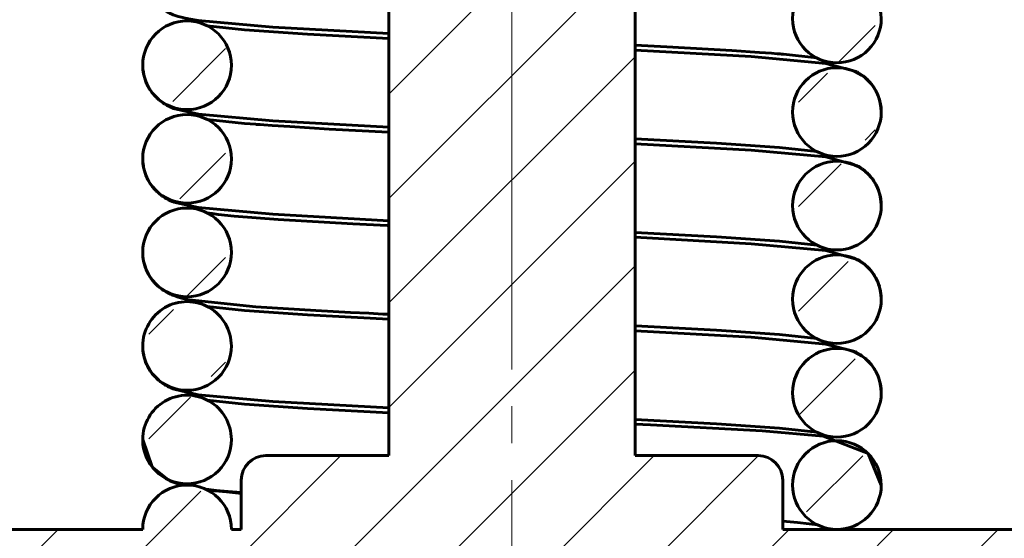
# Model space of a CAD drawing. Header units: millimetres. Extents: x -20 to 420, y 0 to 350.
# Tile 5 of 8: x 139 to 179, y 174 to 195. Entities that reach past the tile are written whole.
import ezdxf

# ---------------------------------------------------------------- set-up
doc = ezdxf.new("R2010")
doc.units = ezdxf.units.MM
doc.linetypes.add('K5LT_AXLED', pattern=[19.5, 15, -1.5, 1.5, -1.5])
doc.linetypes.add('K5LT_BASIC', pattern=[0])
doc.layers.add('Системный слой (1)', color=7, linetype='Continuous', true_color=0x6c6c6c)

# ---------------------------------------------------------------- blocks, each defined once
blk = doc.blocks.new('U0')
at = {"layer": 'Системный слой (1)', "color": 143, "linetype": 'K5LT_BASIC', "lineweight": 60, "true_color": 0x33acca}
for start, end in [(0.0863, 180.0034), (180.0034, 270), (270, 0.0863)]:
    blk.add_arc((171.866, 191.119), 1.8, start, end, dxfattribs=at)
blk = doc.blocks.new('U1')
at = {"layer": 'Системный слой (1)', "color": 143, "linetype": 'K5LT_BASIC', "lineweight": 60, "true_color": 0x33acca}
for start, end in [(0.0956, 180.0105), (180.0105, 270), (270, 0.0957)]:
    blk.add_arc((171.866, 183.519), 1.8, start, end, dxfattribs=at)
blk = doc.blocks.new('U3')
at = {"layer": 'Системный слой (1)', "color": 143, "linetype": 'K5LT_BASIC', "lineweight": 60, "true_color": 0x33acca}
for start, end in [(0.0096, 180.0076), (180.0076, 270), (270.0001, 0.0097)]:
    blk.add_arc((171.866, 175.969), 1.8, start, end, dxfattribs=at)
blk = doc.blocks.new('U4')
at = {"layer": 'Системный слой (1)', "color": 143, "linetype": 'K5LT_BASIC', "lineweight": 60, "true_color": 0x33acca}
for start, end in [(0.0893, 180.0057), (180.0057, 270), (270, 0.0893)]:
    blk.add_arc((171.866, 187.319), 1.8, start, end, dxfattribs=at)
blk = doc.blocks.new('U5')
at = {"layer": 'Системный слой (1)', "color": 143, "linetype": 'K5LT_BASIC', "lineweight": 60, "true_color": 0x33acca}
for start, end in [(359.993, 179.9907), (179.9907, 270), (270, 359.993)]:
    blk.add_arc((145.466, 189.219), 1.8, start, end, dxfattribs=at)
blk = doc.blocks.new('U6')
at = {"layer": 'Системный слой (1)', "color": 143, "linetype": 'K5LT_BASIC', "lineweight": 60, "true_color": 0x33acca}
for start, end in [(359.9952, 179.9937), (179.9937, 270), (270, 359.9953)]:
    blk.add_arc((145.466, 193.019), 1.8, start, end, dxfattribs=at)
blk = doc.blocks.new('U8')
at = {"layer": 'Системный слой (1)', "color": 143, "linetype": 'K5LT_BASIC', "lineweight": 60, "true_color": 0x33acca}
for start, end in [(0.102, 180.0154), (180.0154, 270), (270, 0.1021)]:
    blk.add_arc((171.866, 179.719), 1.8, start, end, dxfattribs=at)
blk = doc.blocks.new('U9')
at = {"layer": 'Системный слой (1)', "color": 143, "linetype": 'K5LT_BASIC', "lineweight": 60, "true_color": 0x33acca}
for start, end in [(0.0901, 180.0064), (180.0064, 270), (270, 0.0901)]:
    blk.add_arc((171.866, 194.919), 1.8, start, end, dxfattribs=at)
blk = doc.blocks.new('U10')
at = {"layer": 'Системный слой (1)', "color": 143, "linetype": 'K5LT_BASIC', "lineweight": 60, "true_color": 0x33acca}
for start, end in [(0.0042, 180.0056), (180.0056, 270), (270, 0.0042)]:
    blk.add_arc((145.466, 181.619), 1.8, start, end, dxfattribs=at)
blk = doc.blocks.new('U11')
at = {"layer": 'Системный слой (1)', "color": 143, "linetype": 'K5LT_BASIC', "lineweight": 60, "true_color": 0x33acca}
for start, end in [(359.9958, 179.9945), (179.9945, 270), (270, 359.9958)]:
    blk.add_arc((145.466, 185.419), 1.8, start, end, dxfattribs=at)
blk = doc.blocks.new('U13')
at = {"layer": 'Системный слой (1)', "color": 143, "linetype": 'K5LT_BASIC', "lineweight": 60, "true_color": 0x33acca}
for start, end in [(0.0072, 180.0094), (180.0094, 270), (270, 0.0072)]:
    blk.add_arc((145.466, 177.819), 1.8, start, end, dxfattribs=at)
blk = doc.blocks.new('U17')
at = {"layer": 'Системный слой (1)', "color": 143, "linetype": 'K5LT_BASIC', "lineweight": 60, "true_color": 0x33acca}
for p, q in [((143.666, 185.408), (143.666, 185.419)), ((143.669, 185.328), (143.666, 185.408)), ((143.671, 185.288), (143.669, 185.328)), ((143.673, 185.268), (143.671, 185.288)), ((143.673, 185.259), (143.673, 185.268)), ((143.674, 185.254), (143.673, 185.259)), ((143.685, 185.156), (143.674, 185.254)), ((143.702, 185.058), (143.685, 185.156)), ((143.713, 185.009), (143.702, 185.058)), ((143.719, 184.985), (143.713, 185.009)), ((143.722, 184.973), (143.719, 184.985)), ((143.723, 184.967), (143.722, 184.973)), ((143.75, 184.871), (143.723, 184.967)), ((143.782, 184.779), (143.75, 184.871)), ((143.8, 184.733), (143.782, 184.779)), ((143.809, 184.711), (143.8, 184.733)), ((143.814, 184.7), (143.809, 184.711)), ((143.816, 184.694), (143.814, 184.7)), ((143.855, 184.61), (143.816, 184.694)), ((143.901, 184.524), (143.855, 184.61)), ((143.925, 184.482), (143.901, 184.524)), ((143.938, 184.461), (143.925, 184.482)), ((143.944, 184.451), (143.938, 184.461)), ((143.947, 184.446), (143.944, 184.451)), ((144.013, 184.348), (143.947, 184.446)), ((144.064, 184.28), (144.013, 184.348)), ((144.09, 184.248), (144.064, 184.28)), ((144.104, 184.232), (144.09, 184.248)), ((144.11, 184.224), (144.104, 184.232)), ((144.114, 184.22), (144.11, 184.224)), ((144.136, 184.195), (144.114, 184.22)), ((144.197, 184.13), (144.136, 184.195)), ((144.228, 184.1), (144.197, 184.13)), ((144.243, 184.085), (144.228, 184.1)), ((144.251, 184.077), (144.243, 184.085)), ((144.255, 184.074), (144.251, 184.077)), ((144.33, 184.008), (144.255, 184.074)), ((144.404, 183.948), (144.33, 184.008)), ((144.441, 183.921), (144.404, 183.948)), ((144.459, 183.909), (144.441, 183.921)), ((144.468, 183.902), (144.459, 183.909)), ((144.472, 183.899), (144.468, 183.902)), ((144.517, 183.869), (144.472, 183.899)), ((144.602, 183.817), (144.517, 183.869)), ((144.643, 183.794), (144.602, 183.817)), ((144.663, 183.783), (144.643, 183.794)), ((144.673, 183.777), (144.663, 183.783)), ((144.678, 183.775), (144.673, 183.777)), ((144.796, 183.717), (144.678, 183.775)), ((144.862, 183.689), (144.796, 183.717)), ((144.928, 183.663), (144.862, 183.689)), ((145.107, 183.603), (144.928, 183.663)), ((145.201, 183.576), (145.107, 183.603)), ((145.247, 183.565), (145.201, 183.576)), ((145.27, 183.559), (145.247, 183.565)), ((145.281, 183.556), (145.27, 183.559)), ((145.287, 183.555), (145.281, 183.556)), ((145.294, 183.553), (145.287, 183.555)), ((145.298, 183.552), (145.294, 183.553)), ((145.301, 183.551), (145.298, 183.552)), ((145.303, 183.551), (145.301, 183.551)), ((145.305, 183.55), (145.303, 183.551)), ((145.307, 183.55), (145.305, 183.55)), ((145.308, 183.55), (145.307, 183.55)), ((145.312, 183.549), (145.308, 183.55)), ((145.314, 183.548), (145.312, 183.549)), ((145.315, 183.548), (145.314, 183.548)), ((145.316, 183.548), (145.315, 183.548)), ((145.318, 183.547), (145.316, 183.548)), ((145.323, 183.546), (145.318, 183.547)), ((145.339, 183.542), (145.323, 183.546)), ((145.385, 183.532), (145.339, 183.542)), ((145.41, 183.527), (145.385, 183.532)), ((145.44, 183.521), (145.41, 183.527)), ((145.48, 183.513), (145.44, 183.521)), ((145.551, 183.499), (145.48, 183.513)), ((148.263, 183.215), (145.551, 183.499)), ((150.691, 183.06), (148.263, 183.215)), ((152.1, 182.983), (150.691, 183.06)), ((152.845, 182.945), (152.1, 182.983)), ((153.226, 182.925), (152.845, 182.945)), ((153.419, 182.916), (153.226, 182.925)), ((153.516, 182.911), (153.419, 182.916)), ((153.564, 182.909), (153.516, 182.911)), ((153.588, 182.907), (153.564, 182.909)), ((153.601, 182.907), (153.588, 182.907)), ((153.618, 182.906), (153.601, 182.907)), ((153.622, 182.906), (153.618, 182.906)), ((153.625, 182.906), (153.622, 182.906)), ((153.63, 182.905), (153.625, 182.906)), ((153.632, 182.905), (153.63, 182.905)), ((153.637, 182.905), (153.632, 182.905)), ((153.647, 182.904), (153.637, 182.905)), ((153.666, 182.903), (153.647, 182.904))]:
    blk.add_line(p, q, dxfattribs=at)
blk = doc.blocks.new('U20')
at = {"layer": 'Системный слой (1)', "color": 143, "linetype": 'K5LT_BASIC', "lineweight": 60, "true_color": 0x33acca}
for p, q in [((146.259, 175.785), (146.596, 175.74)), ((146.596, 175.74), (147.071, 175.689)), ((147.071, 175.689), (147.556, 175.646)), ((147.556, 175.646), (147.61, 175.642)), ((147.61, 175.642), (147.625, 175.641)), ((147.625, 175.641), (147.647, 175.639)), ((147.647, 175.639), (147.666, 175.637))]:
    blk.add_line(p, q, dxfattribs=at)
blk = doc.blocks.new('U22')
at = {"layer": 'Системный слой (1)', "color": 143, "linetype": 'K5LT_BASIC', "lineweight": 60, "true_color": 0x33acca}
for p, q in [((146.286, 179.422), (147.794, 179.258)), ((147.794, 179.258), (150.356, 179.082)), ((150.356, 179.082), (153.666, 178.904))]:
    blk.add_line(p, q, dxfattribs=at)
blk = doc.blocks.new('U23')
at = {"layer": 'Системный слой (1)', "color": 143, "linetype": 'K5LT_BASIC', "lineweight": 60, "true_color": 0x33acca}
for p, q in [((146.286, 183.222), (147.793, 183.058)), ((147.793, 183.058), (150.355, 182.882)), ((150.355, 182.882), (153.666, 182.704)), ((163.666, 182.234), (168.382, 181.971)), ((168.382, 181.971), (171.42, 181.697)), ((171.42, 181.697), (172.592, 181.395)), ((172.592, 181.395), (172.596, 181.393)), ((172.596, 181.393), (172.604, 181.389)), ((172.604, 181.389), (172.62, 181.381)), ((172.62, 181.381), (172.652, 181.364)), ((172.652, 181.364), (172.719, 181.328)), ((172.719, 181.328), (172.811, 181.272)), ((172.811, 181.272), (172.815, 181.269)), ((172.815, 181.269), (172.823, 181.264)), ((172.823, 181.264), (172.839, 181.253)), ((172.839, 181.253), (172.871, 181.231)), ((172.871, 181.231), (172.937, 181.183)), ((172.937, 181.183), (173.033, 181.105)), ((173.033, 181.105), (173.037, 181.101)), ((173.037, 181.101), (173.046, 181.093)), ((173.046, 181.093), (173.064, 181.077)), ((173.064, 181.077), (173.1, 181.043)), ((173.1, 181.043), (173.17, 180.972)), ((173.17, 180.972), (173.228, 180.907)), ((173.228, 180.907), (173.232, 180.903)), ((173.232, 180.903), (173.239, 180.894)), ((173.239, 180.894), (173.254, 180.875)), ((173.254, 180.875), (173.284, 180.837)), ((173.284, 180.837), (173.342, 180.758)), ((173.342, 180.758), (173.39, 180.685)), ((173.39, 180.685), (173.393, 180.68)), ((173.393, 180.68), (173.399, 180.67)), ((173.399, 180.67), (173.412, 180.649)), ((173.412, 180.649), (173.436, 180.607)), ((173.436, 180.607), (173.481, 180.521)), ((173.481, 180.521), (173.521, 180.433)), ((173.521, 180.433), (173.523, 180.427)), ((173.523, 180.427), (173.528, 180.416)), ((173.528, 180.416), (173.537, 180.393)), ((173.537, 180.393), (173.555, 180.347)), ((173.555, 180.347), (173.586, 180.254)), ((173.586, 180.254), (173.612, 180.16)), ((173.612, 180.16), (173.614, 180.154)), ((173.614, 180.154), (173.617, 180.142)), ((173.617, 180.142), (173.622, 180.118)), ((173.622, 180.118), (173.632, 180.069)), ((173.632, 180.069), (173.649, 179.971)), ((173.649, 179.971), (173.66, 179.873)), ((173.66, 179.873), (173.66, 179.868)), ((173.66, 179.868), (173.661, 179.859)), ((173.661, 179.859), (173.662, 179.839)), ((173.662, 179.839), (173.665, 179.801)), ((173.665, 179.801), (173.666, 179.723)), ((173.666, 179.723), (173.666, 179.722))]:
    blk.add_line(p, q, dxfattribs=at)
blk = doc.blocks.new('U24')
at = {"layer": 'Системный слой (1)', "color": 143, "linetype": 'K5LT_BASIC', "lineweight": 60, "true_color": 0x33acca}
for p, q in [((146.286, 190.822), (147.793, 190.658)), ((147.793, 190.658), (148.266, 190.621)), ((148.266, 190.621), (148.273, 190.62)), ((148.273, 190.62), (148.278, 190.62)), ((148.278, 190.62), (148.282, 190.62)), ((148.282, 190.62), (148.292, 190.619)), ((148.292, 190.619), (148.311, 190.617)), ((148.311, 190.617), (148.35, 190.614)), ((148.35, 190.614), (148.429, 190.609)), ((148.429, 190.609), (148.59, 190.597)), ((148.59, 190.597), (148.924, 190.573)), ((148.924, 190.573), (149.638, 190.526)), ((149.638, 190.526), (151.238, 190.431)), ((151.238, 190.431), (153.649, 190.305)), ((153.649, 190.305), (153.666, 190.304)), ((163.666, 189.834), (168.382, 189.571)), ((168.382, 189.571), (171.419, 189.297)), ((171.419, 189.297), (172.696, 188.941)), ((172.696, 188.941), (172.699, 188.939)), ((172.699, 188.939), (172.704, 188.936)), ((172.704, 188.936), (172.715, 188.93)), ((172.715, 188.93), (172.736, 188.918)), ((172.736, 188.918), (172.779, 188.892)), ((172.779, 188.892), (172.87, 188.832)), ((172.87, 188.832), (172.89, 188.817)), ((172.89, 188.817), (172.895, 188.814)), ((172.895, 188.814), (172.904, 188.808)), ((172.904, 188.808), (172.921, 188.795)), ((172.921, 188.795), (172.956, 188.768)), ((172.956, 188.768), (173.026, 188.71)), ((173.026, 188.71), (173.099, 188.644)), ((173.099, 188.644), (173.103, 188.64)), ((173.103, 188.64), (173.111, 188.632)), ((173.111, 188.632), (173.128, 188.615)), ((173.128, 188.615), (173.162, 188.581)), ((173.162, 188.581), (173.227, 188.508)), ((173.227, 188.508), (173.283, 188.44)), ((173.283, 188.44), (173.285, 188.436)), ((173.285, 188.436), (173.29, 188.43)), ((173.29, 188.43), (173.3, 188.417)), ((173.3, 188.417), (173.32, 188.39)), ((173.32, 188.39), (173.336, 188.367)), ((173.336, 188.367), (173.338, 188.364)), ((173.338, 188.364), (173.343, 188.357)), ((173.343, 188.357), (173.352, 188.344)), ((173.352, 188.344), (173.37, 188.317)), ((173.37, 188.317), (173.404, 188.262)), ((173.404, 188.262), (173.468, 188.146)), ((173.468, 188.146), (173.479, 188.124)), ((173.479, 188.124), (173.482, 188.118)), ((173.482, 188.118), (173.487, 188.107)), ((173.487, 188.107), (173.498, 188.085)), ((173.498, 188.085), (173.518, 188.04)), ((173.518, 188.04), (173.554, 187.949)), ((173.554, 187.949), (173.585, 187.857)), ((173.585, 187.857), (173.587, 187.852)), ((173.587, 187.852), (173.59, 187.84)), ((173.59, 187.84), (173.597, 187.816)), ((173.597, 187.816), (173.61, 187.768)), ((173.61, 187.768), (173.632, 187.672)), ((173.632, 187.672), (173.648, 187.575)), ((173.648, 187.575), (173.649, 187.569)), ((173.649, 187.569), (173.651, 187.558)), ((173.651, 187.558), (173.654, 187.535)), ((173.654, 187.535), (173.659, 187.488)), ((173.659, 187.488), (173.665, 187.394)), ((173.665, 187.394), (173.666, 187.322))]:
    blk.add_line(p, q, dxfattribs=at)
blk = doc.blocks.new('U25')
at = {"layer": 'Системный слой (1)', "color": 143, "linetype": 'K5LT_BASIC', "lineweight": 60, "true_color": 0x33acca}
for p, q in [((164.287, 178.417), (163.666, 178.447)), ((168.836, 178.167), (164.287, 178.417)), ((171.306, 177.952), (168.836, 178.167)), ((173.138, 177.255), (171.306, 177.952)), ((173.666, 175.969), (173.138, 177.255))]:
    blk.add_line(p, q, dxfattribs=at)
blk = doc.blocks.new('U27')
at = {"layer": 'Системный слой (1)', "color": 143, "linetype": 'K5LT_BASIC', "lineweight": 60, "true_color": 0x33acca}
for p, q in [((143.667, 189.183), (143.666, 189.219)), ((143.668, 189.149), (143.667, 189.183)), ((143.668, 189.132), (143.668, 189.149)), ((143.669, 189.123), (143.668, 189.132)), ((143.669, 189.119), (143.669, 189.123)), ((143.677, 189.021), (143.669, 189.119)), ((143.691, 188.923), (143.677, 189.021)), ((143.699, 188.874), (143.691, 188.923)), ((143.704, 188.849), (143.699, 188.874)), ((143.707, 188.837), (143.704, 188.849)), ((143.708, 188.831), (143.707, 188.837)), ((143.732, 188.735), (143.708, 188.831)), ((143.76, 188.64), (143.732, 188.735)), ((143.777, 188.594), (143.76, 188.64)), ((143.785, 188.571), (143.777, 188.594)), ((143.79, 188.56), (143.785, 188.571)), ((143.792, 188.554), (143.79, 188.56)), ((143.829, 188.466), (143.792, 188.554)), ((143.871, 188.378), (143.829, 188.466)), ((143.894, 188.335), (143.871, 188.378)), ((143.906, 188.314), (143.894, 188.335)), ((143.912, 188.303), (143.906, 188.314)), ((143.915, 188.298), (143.912, 188.303)), ((143.973, 188.206), (143.915, 188.298)), ((144.024, 188.133), (143.973, 188.206)), ((144.051, 188.097), (144.024, 188.133)), ((144.064, 188.08), (144.051, 188.097)), ((144.071, 188.071), (144.064, 188.08)), ((144.075, 188.067), (144.071, 188.071)), ((144.109, 188.025), (144.075, 188.067)), ((144.171, 187.956), (144.109, 188.025)), ((144.203, 187.924), (144.171, 187.956)), ((144.22, 187.908), (144.203, 187.924)), ((144.228, 187.9), (144.22, 187.908)), ((144.232, 187.896), (144.228, 187.9)), ((144.3, 187.833), (144.232, 187.896)), ((144.377, 187.77), (144.3, 187.833)), ((144.414, 187.741), (144.377, 187.77)), ((144.433, 187.727), (144.414, 187.741)), ((144.442, 187.72), (144.433, 187.727)), ((144.447, 187.717), (144.442, 187.72)), ((144.467, 187.703), (144.447, 187.717)), ((144.561, 187.642), (144.467, 187.703)), ((144.618, 187.608), (144.561, 187.642)), ((144.646, 187.592), (144.618, 187.608)), ((144.659, 187.585), (144.646, 187.592)), ((144.666, 187.581), (144.659, 187.585)), ((144.669, 187.579), (144.666, 187.581)), ((144.712, 187.557), (144.669, 187.579)), ((144.744, 187.542), (144.712, 187.557)), ((144.759, 187.535), (144.744, 187.542)), ((144.766, 187.531), (144.759, 187.535)), ((144.77, 187.529), (144.766, 187.531)), ((144.864, 187.488), (144.77, 187.529)), ((144.926, 187.464), (144.864, 187.488)), ((145.914, 187.241), (144.926, 187.464)), ((148.951, 186.967), (145.914, 187.241)), ((153.666, 186.703), (148.951, 186.967))]:
    blk.add_line(p, q, dxfattribs=at)
blk = doc.blocks.new('U28')
at = {"layer": 'Системный слой (1)', "color": 143, "linetype": 'K5LT_BASIC', "lineweight": 60, "true_color": 0x33acca}
for p, q in [((143.666, 177.819), (144.043, 176.707)), ((144.043, 176.707), (144.775, 176.127)), ((144.775, 176.127), (145.211, 175.974)), ((145.211, 175.974), (145.272, 175.958)), ((146.229, 175.799), (146.653, 175.752)), ((146.653, 175.752), (147.132, 175.706)), ((147.132, 175.706), (147.666, 175.661))]:
    blk.add_line(p, q, dxfattribs=at)
blk = doc.blocks.new('U30')
at = {"layer": 'Системный слой (1)', "color": 143, "linetype": 'K5LT_BASIC', "lineweight": 60, "true_color": 0x33acca}
for p, q in [((146.286, 194.622), (147.793, 194.458)), ((147.793, 194.458), (150.355, 194.282)), ((150.355, 194.282), (153.666, 194.104)), ((163.666, 193.634), (168.382, 193.371)), ((168.382, 193.371), (171.419, 193.097)), ((171.419, 193.097), (172.65, 192.765)), ((172.65, 192.765), (172.654, 192.763)), ((172.654, 192.763), (172.664, 192.758)), ((172.664, 192.758), (172.683, 192.748)), ((172.683, 192.748), (172.722, 192.726)), ((172.722, 192.726), (172.785, 192.688)), ((172.785, 192.688), (172.935, 192.584)), ((172.935, 192.584), (173.012, 192.523)), ((173.012, 192.523), (173.016, 192.519)), ((173.016, 192.519), (173.025, 192.511)), ((173.025, 192.511), (173.043, 192.495)), ((173.043, 192.495), (173.08, 192.462)), ((173.08, 192.462), (173.152, 192.391)), ((173.152, 192.391), (173.208, 192.33)), ((173.208, 192.33), (173.212, 192.326)), ((173.212, 192.326), (173.219, 192.317)), ((173.219, 192.317), (173.235, 192.299)), ((173.235, 192.299), (173.266, 192.261)), ((173.266, 192.261), (173.324, 192.184)), ((173.324, 192.184), (173.374, 192.11)), ((173.374, 192.11), (173.378, 192.105)), ((173.378, 192.105), (173.384, 192.095)), ((173.384, 192.095), (173.397, 192.074)), ((173.397, 192.074), (173.421, 192.033)), ((173.421, 192.033), (173.468, 191.947)), ((173.468, 191.947), (173.508, 191.862)), ((173.508, 191.862), (173.51, 191.858)), ((173.51, 191.858), (173.514, 191.85)), ((173.514, 191.85), (173.52, 191.834)), ((173.52, 191.834), (173.534, 191.802)), ((173.534, 191.802), (173.55, 191.76)), ((173.55, 191.76), (173.552, 191.756)), ((173.552, 191.756), (173.555, 191.748)), ((173.555, 191.748), (173.561, 191.731)), ((173.561, 191.731), (173.572, 191.698)), ((173.572, 191.698), (173.593, 191.632)), ((173.593, 191.632), (173.627, 191.496)), ((173.627, 191.496), (173.63, 191.481)), ((173.63, 191.481), (173.631, 191.475)), ((173.631, 191.475), (173.634, 191.463)), ((173.634, 191.463), (173.638, 191.439)), ((173.638, 191.439), (173.646, 191.39)), ((173.646, 191.39), (173.658, 191.291)), ((173.658, 191.291), (173.665, 191.193)), ((173.665, 191.193), (173.665, 191.189)), ((173.665, 191.189), (173.665, 191.181)), ((173.665, 191.181), (173.666, 191.165)), ((173.666, 191.165), (173.666, 191.133)), ((173.666, 191.133), (173.666, 191.122))]:
    blk.add_line(p, q, dxfattribs=at)
blk = doc.blocks.new('U31')
at = {"layer": 'Системный слой (1)', "color": 143, "linetype": 'K5LT_BASIC', "lineweight": 60, "true_color": 0x33acca}
for p, q in [((143.67, 196.699), (143.666, 196.819)), ((143.68, 196.594), (143.67, 196.699)), ((143.688, 196.542), (143.68, 196.594)), ((143.692, 196.516), (143.688, 196.542)), ((143.694, 196.503), (143.692, 196.516)), ((143.695, 196.496), (143.694, 196.503)), ((143.715, 196.399), (143.695, 196.496)), ((143.741, 196.303), (143.715, 196.399)), ((143.755, 196.256), (143.741, 196.303)), ((143.763, 196.233), (143.755, 196.256)), ((143.767, 196.221), (143.763, 196.233)), ((143.769, 196.215), (143.767, 196.221)), ((143.803, 196.126), (143.769, 196.215)), ((143.843, 196.036), (143.803, 196.126)), ((143.864, 195.993), (143.843, 196.036)), ((143.875, 195.971), (143.864, 195.993)), ((143.881, 195.96), (143.875, 195.971)), ((143.884, 195.955), (143.881, 195.96)), ((143.932, 195.871), (143.884, 195.955)), ((143.983, 195.79), (143.932, 195.871)), ((144.011, 195.751), (143.983, 195.79)), ((144.024, 195.732), (144.011, 195.751)), ((144.031, 195.723), (144.024, 195.732)), ((144.035, 195.718), (144.031, 195.723)), ((144.053, 195.694), (144.035, 195.718)), ((144.131, 195.601), (144.053, 195.694)), ((144.171, 195.557), (144.131, 195.601)), ((144.192, 195.536), (144.171, 195.557)), ((144.202, 195.525), (144.192, 195.536)), ((144.207, 195.52), (144.202, 195.525)), ((144.21, 195.517), (144.207, 195.52)), ((144.223, 195.504), (144.21, 195.517)), ((144.243, 195.485), (144.223, 195.504)), ((144.254, 195.475), (144.243, 195.485)), ((144.259, 195.47), (144.254, 195.475)), ((144.261, 195.468), (144.259, 195.47)), ((144.262, 195.467), (144.261, 195.468)), ((144.267, 195.462), (144.262, 195.467)), ((144.291, 195.441), (144.267, 195.462)), ((144.304, 195.43), (144.291, 195.441)), ((144.31, 195.425), (144.304, 195.43)), ((144.313, 195.422), (144.31, 195.425)), ((144.398, 195.353), (144.313, 195.422)), ((144.468, 195.303), (144.398, 195.353)), ((144.502, 195.279), (144.468, 195.303)), ((144.519, 195.268), (144.502, 195.279)), ((144.527, 195.263), (144.519, 195.268)), ((144.531, 195.26), (144.527, 195.263)), ((144.557, 195.244), (144.531, 195.26)), ((144.636, 195.198), (144.557, 195.244)), ((144.674, 195.177), (144.636, 195.198)), ((144.693, 195.167), (144.674, 195.177)), ((144.702, 195.163), (144.693, 195.167)), ((144.707, 195.16), (144.702, 195.163)), ((144.758, 195.135), (144.707, 195.16)), ((144.852, 195.093), (144.758, 195.135)), ((144.9, 195.074), (144.852, 195.093)), ((145.101, 195.005), (144.9, 195.074)), ((145.292, 194.953), (145.101, 195.005)), ((145.384, 194.932), (145.292, 194.953)), ((145.429, 194.923), (145.384, 194.932)), ((145.452, 194.918), (145.429, 194.923)), ((145.463, 194.916), (145.452, 194.918)), ((145.469, 194.915), (145.463, 194.916)), ((145.475, 194.914), (145.469, 194.915)), ((145.479, 194.913), (145.475, 194.914)), ((145.481, 194.912), (145.479, 194.913)), ((145.483, 194.912), (145.481, 194.912)), ((145.488, 194.911), (145.483, 194.912)), ((145.49, 194.911), (145.488, 194.911)), ((145.493, 194.91), (145.49, 194.911)), ((145.496, 194.91), (145.493, 194.91)), ((145.497, 194.909), (145.496, 194.91)), ((145.498, 194.909), (145.497, 194.909)), ((145.502, 194.908), (145.498, 194.909)), ((145.505, 194.908), (145.502, 194.908)), ((145.51, 194.907), (145.505, 194.908)), ((145.513, 194.906), (145.51, 194.907)), ((145.516, 194.906), (145.513, 194.906)), ((145.522, 194.905), (145.516, 194.906)), ((145.915, 194.841), (145.522, 194.905)), ((148.951, 194.567), (145.915, 194.841)), ((153.666, 194.303), (148.951, 194.567))]:
    blk.add_line(p, q, dxfattribs=at)
blk = doc.blocks.new('U32')
at = {"layer": 'Системный слой (1)', "color": 143, "linetype": 'K5LT_BASIC', "lineweight": 60, "true_color": 0x33acca}
for p, q in [((164.958, 193.768), (163.666, 193.834)), ((167.602, 193.618), (164.958, 193.768)), ((168.717, 193.543), (167.602, 193.618)), ((169.214, 193.506), (168.717, 193.543)), ((169.445, 193.487), (169.214, 193.506)), ((169.557, 193.478), (169.445, 193.487)), ((169.612, 193.473), (169.557, 193.478)), ((169.639, 193.471), (169.612, 193.473)), ((169.652, 193.47), (169.639, 193.471)), ((169.659, 193.469), (169.652, 193.47)), ((169.663, 193.469), (169.659, 193.469)), ((169.664, 193.469), (169.663, 193.469)), ((169.665, 193.469), (169.664, 193.469)), ((169.702, 193.466), (169.665, 193.469)), ((171.047, 193.316), (169.702, 193.466))]:
    blk.add_line(p, q, dxfattribs=at)
blk = doc.blocks.new('U34')
at = {"layer": 'Системный слой (1)', "color": 143, "linetype": 'K5LT_BASIC', "lineweight": 60, "true_color": 0x33acca}
for p, q in [((166.978, 189.856), (163.666, 190.034)), ((169.54, 189.679), (166.978, 189.856)), ((171.047, 189.516), (169.54, 189.679))]:
    blk.add_line(p, q, dxfattribs=at)
blk = doc.blocks.new('U35')
at = {"layer": 'Системный слой (1)', "color": 143, "linetype": 'K5LT_BASIC', "lineweight": 60, "true_color": 0x33acca}
for p, q in [((143.667, 192.986), (143.666, 193.019)), ((143.67, 192.901), (143.667, 192.986)), ((143.673, 192.859), (143.67, 192.901)), ((143.675, 192.838), (143.673, 192.859)), ((143.676, 192.828), (143.675, 192.838)), ((143.677, 192.823), (143.676, 192.828)), ((143.69, 192.726), (143.677, 192.823)), ((143.709, 192.628), (143.69, 192.726)), ((143.72, 192.58), (143.709, 192.628)), ((143.726, 192.556), (143.72, 192.58)), ((143.729, 192.544), (143.726, 192.556)), ((143.731, 192.538), (143.729, 192.544)), ((143.759, 192.444), (143.731, 192.538)), ((143.793, 192.351), (143.759, 192.444)), ((143.811, 192.306), (143.793, 192.351)), ((143.821, 192.284), (143.811, 192.306)), ((143.826, 192.273), (143.821, 192.284)), ((143.828, 192.267), (143.826, 192.273)), ((143.869, 192.182), (143.828, 192.267)), ((143.916, 192.097), (143.869, 192.182)), ((143.941, 192.055), (143.916, 192.097)), ((143.954, 192.035), (143.941, 192.055)), ((143.961, 192.024), (143.954, 192.035)), ((143.964, 192.019), (143.961, 192.024)), ((144.034, 191.92), (143.964, 192.019)), ((144.084, 191.856), (144.034, 191.92)), ((144.11, 191.825), (144.084, 191.856)), ((144.123, 191.81), (144.11, 191.825)), ((144.13, 191.802), (144.123, 191.81)), ((144.133, 191.799), (144.13, 191.802)), ((144.195, 191.732), (144.133, 191.799)), ((144.23, 191.697), (144.195, 191.732)), ((144.248, 191.68), (144.23, 191.697)), ((144.257, 191.672), (144.248, 191.68)), ((144.261, 191.668), (144.257, 191.672)), ((144.264, 191.666), (144.261, 191.668)), ((144.282, 191.649), (144.264, 191.666)), ((144.308, 191.626), (144.282, 191.649)), ((144.321, 191.615), (144.308, 191.626)), ((144.327, 191.61), (144.321, 191.615)), ((144.331, 191.607), (144.327, 191.61)), ((144.424, 191.534), (144.331, 191.607)), ((144.493, 191.485), (144.424, 191.534)), ((144.526, 191.463), (144.493, 191.485)), ((144.543, 191.453), (144.526, 191.463)), ((144.551, 191.448), (144.543, 191.453)), ((144.555, 191.445), (144.551, 191.448)), ((144.572, 191.435), (144.555, 191.445)), ((144.648, 191.391), (144.572, 191.435)), ((144.685, 191.371), (144.648, 191.391)), ((144.703, 191.362), (144.685, 191.371)), ((144.712, 191.357), (144.703, 191.362)), ((144.717, 191.355), (144.712, 191.357)), ((144.78, 191.324), (144.717, 191.355)), ((144.867, 191.287), (144.78, 191.324)), ((144.911, 191.27), (144.867, 191.287)), ((145.927, 191.039), (144.911, 191.27)), ((148.951, 190.767), (145.927, 191.039)), ((153.666, 190.503), (148.951, 190.767))]:
    blk.add_line(p, q, dxfattribs=at)
blk = doc.blocks.new('U36')
at = {"layer": 'Системный слой (1)', "color": 143, "linetype": 'K5LT_BASIC', "lineweight": 60, "true_color": 0x33acca}
for p, q in [((166.978, 186.056), (163.666, 186.234)), ((169.54, 185.879), (166.978, 186.056)), ((171.047, 185.716), (169.54, 185.879))]:
    blk.add_line(p, q, dxfattribs=at)
blk = doc.blocks.new('U38')
at = {"layer": 'Системный слой (1)', "color": 143, "linetype": 'K5LT_BASIC', "lineweight": 60, "true_color": 0x33acca}
for p, q in [((170.26, 174.448), (169.666, 174.5)), ((170.736, 174.398), (170.26, 174.448)), ((171.074, 174.353), (170.736, 174.398))]:
    blk.add_line(p, q, dxfattribs=at)
blk = doc.blocks.new('U39')
at = {"layer": 'Системный слой (1)', "color": 143, "linetype": 'K5LT_BASIC', "lineweight": 60, "true_color": 0x33acca}
for p, q in [((143.668, 181.535), (143.666, 181.619)), ((143.675, 181.439), (143.668, 181.535)), ((143.681, 181.391), (143.675, 181.439)), ((143.684, 181.367), (143.681, 181.391)), ((143.685, 181.356), (143.684, 181.367)), ((143.686, 181.35), (143.685, 181.356)), ((143.703, 181.253), (143.686, 181.35)), ((143.726, 181.157), (143.703, 181.253)), ((143.739, 181.109), (143.726, 181.157)), ((143.746, 181.085), (143.739, 181.109)), ((143.75, 181.074), (143.746, 181.085)), ((143.752, 181.068), (143.75, 181.074)), ((143.783, 180.976), (143.752, 181.068)), ((143.82, 180.885), (143.783, 180.976)), ((143.84, 180.841), (143.82, 180.885)), ((143.851, 180.819), (143.84, 180.841)), ((143.856, 180.808), (143.851, 180.819)), ((143.859, 180.802), (143.856, 180.808)), ((143.903, 180.719), (143.859, 180.802)), ((143.953, 180.636), (143.903, 180.719)), ((143.98, 180.595), (143.953, 180.636)), ((143.993, 180.576), (143.98, 180.595)), ((144, 180.566), (143.993, 180.576)), ((144.004, 180.561), (144, 180.566)), ((144.054, 180.493), (144.004, 180.561)), ((144.117, 180.417), (144.054, 180.493)), ((144.149, 180.38), (144.117, 180.417)), ((144.166, 180.362), (144.149, 180.38)), ((144.174, 180.354), (144.166, 180.362)), ((144.178, 180.349), (144.174, 180.354)), ((144.24, 180.288), (144.178, 180.349)), ((144.316, 180.219), (144.24, 180.288)), ((144.355, 180.187), (144.316, 180.219)), ((144.373, 180.172), (144.355, 180.187)), ((144.383, 180.165), (144.373, 180.172)), ((144.387, 180.161), (144.383, 180.165)), ((144.39, 180.159), (144.387, 180.161)), ((144.499, 180.081), (144.39, 180.159)), ((144.563, 180.04), (144.499, 180.081)), ((144.594, 180.022), (144.563, 180.04)), ((144.609, 180.013), (144.594, 180.022)), ((144.616, 180.009), (144.609, 180.013)), ((144.62, 180.007), (144.616, 180.009)), ((144.683, 179.972), (144.62, 180.007)), ((144.717, 179.955), (144.683, 179.972)), ((144.733, 179.947), (144.717, 179.955)), ((144.742, 179.943), (144.733, 179.947)), ((144.746, 179.941), (144.742, 179.943)), ((144.819, 179.907), (144.746, 179.941)), ((144.894, 179.876), (144.819, 179.907)), ((144.941, 179.858), (144.894, 179.876)), ((145.915, 179.641), (144.941, 179.858)), ((148.951, 179.367), (145.915, 179.641)), ((153.666, 179.103), (148.951, 179.367))]:
    blk.add_line(p, q, dxfattribs=at)
blk = doc.blocks.new('U41')
at = {"layer": 'Системный слой (1)', "color": 143, "linetype": 'K5LT_BASIC', "lineweight": 60, "true_color": 0x33acca}
for p, q in [((166.978, 178.456), (163.666, 178.634)), ((169.54, 178.279), (166.978, 178.456)), ((171.047, 178.116), (169.54, 178.279))]:
    blk.add_line(p, q, dxfattribs=at)
blk = doc.blocks.new('U43')
at = {"layer": 'Системный слой (1)', "color": 143, "linetype": 'K5LT_BASIC', "lineweight": 60, "true_color": 0x33acca}
for p, q in [((146.286, 187.022), (146.286, 187.021)), ((146.286, 187.021), (146.287, 187.021)), ((146.287, 187.021), (146.287, 187.021)), ((146.287, 187.021), (146.287, 187.021)), ((146.287, 187.021), (146.287, 187.021)), ((146.287, 187.021), (146.288, 187.021)), ((146.288, 187.021), (146.288, 187.021)), ((146.288, 187.021), (146.288, 187.021)), ((146.288, 187.021), (146.289, 187.021)), ((146.289, 187.021), (146.29, 187.021)), ((146.29, 187.021), (146.293, 187.02)), ((146.293, 187.02), (146.298, 187.02)), ((146.298, 187.02), (146.308, 187.018)), ((146.308, 187.018), (146.33, 187.015)), ((146.33, 187.015), (146.376, 187.008)), ((146.376, 187.008), (146.481, 186.993)), ((146.481, 186.993), (146.73, 186.961)), ((146.73, 186.961), (147.377, 186.895)), ((147.377, 186.895), (149.165, 186.757)), ((149.165, 186.757), (152.195, 186.579)), ((152.195, 186.579), (153.593, 186.508)), ((153.593, 186.508), (153.639, 186.505)), ((153.639, 186.505), (153.652, 186.505)), ((153.652, 186.505), (153.666, 186.504)), ((163.666, 186.034), (168.382, 185.771)), ((168.382, 185.771), (171.419, 185.497)), ((171.419, 185.497), (172.747, 185.111)), ((172.747, 185.111), (172.753, 185.108)), ((172.753, 185.108), (172.764, 185.101)), ((172.764, 185.101), (172.786, 185.088)), ((172.786, 185.088), (172.83, 185.059)), ((172.83, 185.059), (172.922, 184.994)), ((172.922, 184.994), (172.976, 184.952)), ((172.976, 184.952), (172.981, 184.948)), ((172.981, 184.948), (172.99, 184.941)), ((172.99, 184.941), (173.009, 184.925)), ((173.009, 184.925), (173.046, 184.893)), ((173.046, 184.893), (173.119, 184.824)), ((173.119, 184.824), (173.176, 184.766)), ((173.176, 184.766), (173.18, 184.761)), ((173.18, 184.761), (173.188, 184.752)), ((173.188, 184.752), (173.204, 184.735)), ((173.204, 184.735), (173.235, 184.698)), ((173.235, 184.698), (173.296, 184.622)), ((173.296, 184.622), (173.348, 184.55)), ((173.348, 184.55), (173.351, 184.545)), ((173.351, 184.545), (173.358, 184.535)), ((173.358, 184.535), (173.371, 184.515)), ((173.371, 184.515), (173.397, 184.474)), ((173.397, 184.474), (173.445, 184.39)), ((173.445, 184.39), (173.488, 184.306)), ((173.488, 184.306), (173.491, 184.301)), ((173.491, 184.301), (173.496, 184.29)), ((173.496, 184.29), (173.506, 184.268)), ((173.506, 184.268), (173.525, 184.223)), ((173.525, 184.223), (173.56, 184.131)), ((173.56, 184.131), (173.591, 184.039)), ((173.591, 184.039), (173.592, 184.033)), ((173.592, 184.033), (173.596, 184.022)), ((173.596, 184.022), (173.602, 183.998)), ((173.602, 183.998), (173.615, 183.95)), ((173.615, 183.95), (173.635, 183.853)), ((173.635, 183.853), (173.651, 183.755)), ((173.651, 183.755), (173.652, 183.749)), ((173.652, 183.749), (173.653, 183.738)), ((173.653, 183.738), (173.656, 183.716)), ((173.656, 183.716), (173.66, 183.67)), ((173.66, 183.67), (173.665, 183.58)), ((173.665, 183.58), (173.666, 183.522))]:
    blk.add_line(p, q, dxfattribs=at)
blk = doc.blocks.new('U44')
at = {"layer": 'Системный слой (1)', "color": 143, "linetype": 'K5LT_BASIC', "lineweight": 60, "true_color": 0x33acca}
for p, q in [((163.668, 182.433), (163.666, 182.434)), ((163.67, 182.433), (163.668, 182.433)), ((163.672, 182.433), (163.67, 182.433)), ((163.673, 182.433), (163.672, 182.433)), ((163.674, 182.433), (163.673, 182.433)), ((163.675, 182.433), (163.674, 182.433)), ((163.676, 182.433), (163.675, 182.433)), ((163.678, 182.433), (163.676, 182.433)), ((166.978, 182.256), (163.678, 182.433)), ((169.54, 182.079), (166.978, 182.256)), ((171.047, 181.916), (169.54, 182.079))]:
    blk.add_line(p, q, dxfattribs=at)

msp = doc.modelspace()

# ---------------------------------------------------------------- hatches: boundary and pattern name
at = {"layer": 'Системный слой (1)'}
h = msp.add_hatch(dxfattribs=at)
h.set_pattern_fill('', angle=45, style=0, pattern_type=0)
h.set_pattern_definition([(45, (0, 0), (-2.12132, 2.12132), [])])
h.paths.add_polyline_path([(143.666, 174.169), (131.666, 174.169), (130.959, 173.876), (130.666, 173.169), (130.666, 167.169), (133.666, 167.169), (131.666, 165.169), (131.666, 163.169), (114.666, 163.169), (111.838, 164.34), (110.666, 167.169), (110.666, 200.42), (111.838, 203.248), (113.631, 204.284), (120.666, 206.169), (124.666, 206.169), (124.666, 213.169), (105.666, 213.169), (104.959, 212.876), (104.666, 212.169), (104.666, 171.169), (101.666, 171.169), (100.959, 170.876), (100.666, 170.169), (100.666, 166.169), (100.959, 165.462), (101.666, 165.169), (104.666, 165.169), (104.666, 158.169), (104.959, 157.462), (105.666, 157.169), (138.666, 157.169), (139.373, 157.462), (139.666, 158.169), (139.666, 167.169), (141.666, 167.169), (141.666, 168.169), (141.959, 168.876), (142.666, 169.169), (174.666, 169.169), (175.373, 168.876), (175.666, 168.169), (175.666, 167.169), (177.666, 167.169), (177.666, 158.169), (177.959, 157.462), (178.666, 157.169), (211.666, 157.169), (212.373, 157.462), (212.666, 158.169), (212.666, 165.169), (215.666, 165.169), (216.373, 165.462), (216.666, 166.169), (216.666, 170.169), (216.373, 170.876), (215.666, 171.169), (212.666, 171.169), (212.666, 191.24), (213.666, 191.24), (213.666, 193.295), (212.666, 193.295), (212.666, 212.169), (212.373, 212.876), (211.666, 213.169), (192.666, 213.169), (192.666, 206.169), (196.666, 206.169), (203.702, 204.284), (206.13, 202.42), (206.666, 200.42), (206.666, 167.169), (205.495, 164.34), (202.666, 163.169), (185.666, 163.169), (185.666, 165.169), (183.666, 167.169), (186.666, 167.169), (186.666, 173.169), (186.373, 173.876), (185.666, 174.169), (171.866, 174.169), (169.666, 174.169), (169.666, 176.169), (169.373, 176.876), (168.666, 177.169), (163.666, 177.169), (163.666, 202.169), (169.666, 202.169), (169.666, 206.169), (170.066, 206.169), (170.768, 204.743), (172.552, 204.504), (173.651, 205.93), (173.666, 206.169), (174.666, 206.169), (174.666, 211.169), (142.666, 211.169), (142.666, 206.169), (147.666, 206.169), (147.666, 202.169), (153.666, 202.169), (153.666, 177.169), (148.666, 177.169), (147.959, 176.876), (147.666, 176.169), (147.666, 174.169), (147.266, 174.169), (146.366, 175.728), (144.567, 175.728)])
edge = h.paths.add_edge_path()
edge.add_line((171.866, 174.169), (173.425, 175.069))
edge.add_line((173.425, 175.069), (173.425, 176.869))
edge.add_line((173.425, 176.869), (171.866, 177.769))
edge.add_line((171.866, 177.769), (170.308, 176.869))
edge.add_line((170.308, 176.869), (170.308, 175.069))
edge.add_line((170.308, 175.069), (171.866, 174.169))
h.paths.add_polyline_path([(145.825, 202.605), (147.173, 203.798), (146.814, 205.562), (145.107, 206.133), (143.759, 204.94), (144.119, 203.176)])
h.paths.add_polyline_path([(145.466, 176.019), (147.025, 176.919), (147.025, 178.719), (145.466, 179.619), (143.908, 178.719), (143.908, 176.919)])
h.paths.add_polyline_path([(171.866, 177.919), (173.425, 178.819), (173.425, 180.619), (171.867, 181.519), (170.308, 180.619), (170.308, 178.819)])
h.paths.add_polyline_path([(145.466, 179.819), (147.025, 180.719), (147.025, 182.519), (145.466, 183.419), (143.908, 182.519), (143.908, 180.719)])
h.paths.add_polyline_path([(171.866, 181.719), (173.425, 182.619), (173.425, 184.419), (171.867, 185.319), (170.308, 184.419), (170.308, 182.619)])
h.paths.add_polyline_path([(145.466, 183.619), (147.025, 184.519), (147.025, 186.319), (145.466, 187.219), (143.908, 186.319), (143.908, 184.519)])
h.paths.add_polyline_path([(171.866, 185.519), (173.425, 186.419), (173.425, 188.219), (171.867, 189.119), (170.308, 188.219), (170.308, 186.419)])
h.paths.add_polyline_path([(145.466, 187.419), (147.025, 188.319), (147.025, 190.119), (145.466, 191.019), (143.908, 190.119), (143.908, 188.319)])
h.paths.add_polyline_path([(171.866, 189.319), (173.425, 190.219), (173.425, 192.019), (171.867, 192.919), (170.308, 192.019), (170.308, 190.219)])
h.paths.add_polyline_path([(145.466, 191.219), (147.025, 192.119), (147.025, 193.919), (145.466, 194.819), (143.908, 193.919), (143.908, 192.119)])
h.paths.add_polyline_path([(171.866, 193.119), (173.425, 194.019), (173.425, 195.819), (171.867, 196.719), (170.308, 195.819), (170.308, 194.019)])
h.paths.add_polyline_path([(145.466, 195.019), (147.025, 195.919), (147.025, 197.719), (145.466, 198.619), (143.908, 197.719), (143.908, 195.919)])
h.paths.add_polyline_path([(171.866, 196.919), (173.425, 197.819), (173.425, 199.619), (171.867, 200.519), (170.308, 199.619), (170.308, 197.819)])
h.paths.add_polyline_path([(145.466, 198.819), (147.025, 199.719), (147.025, 201.519), (145.466, 202.419), (143.908, 201.519), (143.908, 199.719)])
h.paths.add_polyline_path([(171.866, 200.719), (173.425, 201.619), (173.425, 203.419), (171.867, 204.319), (170.308, 203.419), (170.308, 201.619)])

# ---------------------------------------------------------------- linework, layer by layer
at = {"layer": 'Системный слой (1)', "color": 30, "linetype": 'K5LT_AXLED', "lineweight": 18, "true_color": 0xff8000}
msp.add_line((158.666, 215.169), (158.666, 155.169), dxfattribs=at)
at = {"layer": 'Системный слой (1)', "color": 143, "linetype": 'K5LT_BASIC', "lineweight": 60, "true_color": 0x33acca}
for p, q in [((153.666, 177.169), (153.666, 202.169)), ((163.666, 177.169), (163.666, 202.169)), ((148.666, 177.169), (153.666, 177.169)), ((163.666, 177.169), (168.666, 177.169)), ((147.666, 174.169), (147.666, 176.169)), ((169.666, 174.169), (169.666, 176.169)), ((131.666, 174.169), (143.666, 174.169)), ((147.266, 174.169), (147.666, 174.169)), ((169.666, 174.169), (171.866, 174.169)), ((171.866, 174.169), (185.666, 174.169))]:
    msp.add_line(p, q, dxfattribs=at)
for centre, radius, start, end in [((148.666, 176.169), 1, 90, 180), ((168.666, 176.169), 1, 0, 90), ((145.466, 174.169), 1.8, 0, 180)]:
    msp.add_arc(centre, radius, start, end, dxfattribs=at)

# ---------------------------------------------------------------- block references
at = {"layer": 'Системный слой (1)'}
for name in ['U31', 'U9', 'U6', 'U30', 'U32', 'U35', 'U0', 'U5', 'U24', 'U34', 'U27', 'U4', 'U11', 'U43', 'U36', 'U17', 'U1', 'U10', 'U23', 'U44', 'U39', 'U8', 'U13', 'U22', 'U41', 'U25', 'U28', 'U3', 'U20', 'U38']:
    msp.add_blockref(name, (0, 0), dxfattribs=at)

doc.saveas('drawing.dxf')
